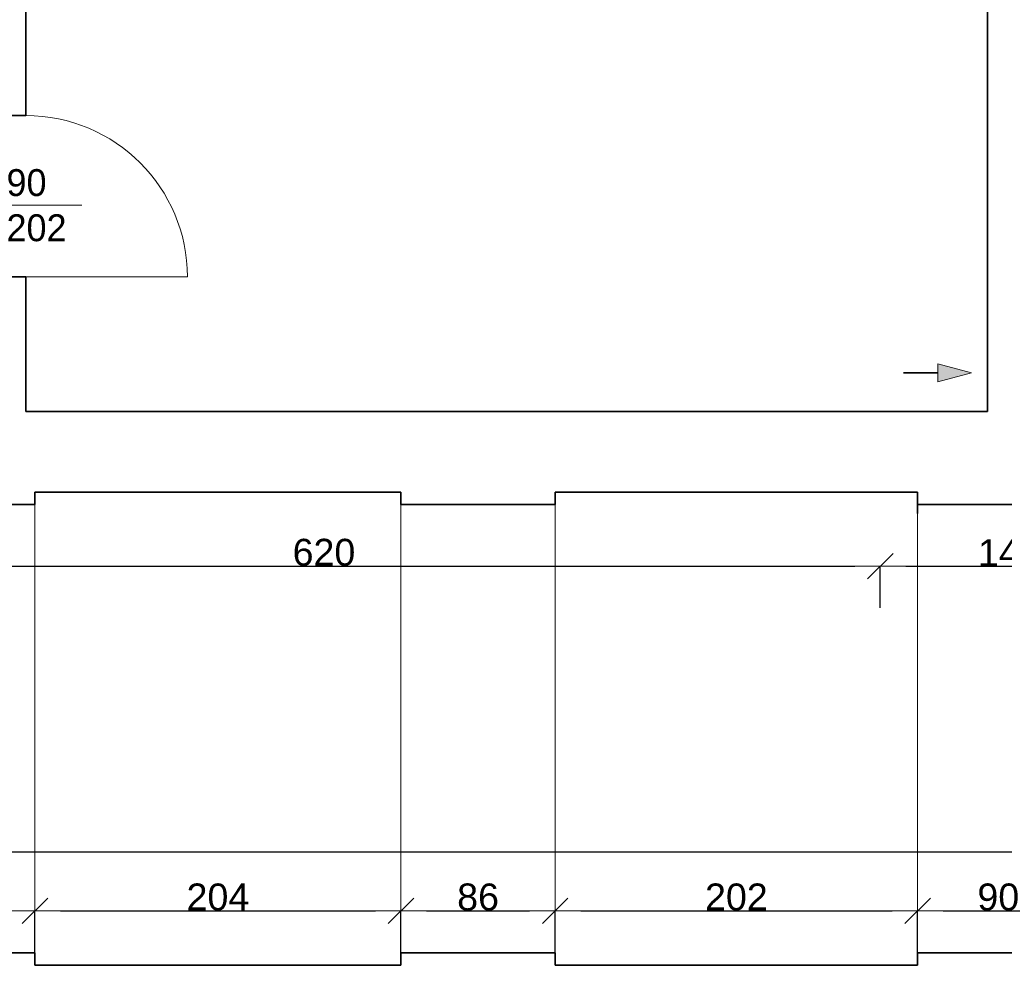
# Model space of a CAD drawing. Header units: metres. Extents: x 7506757 to 756746378, y 5735207 to 582114514.
# Tile 161 of 256: x 7700320 to 7705808, y 5863800 to 5869074. Entities that reach past the tile are written whole.
import ezdxf

# ---------------------------------------------------------------- set-up
doc = ezdxf.new("R2010")
doc.units = ezdxf.units.M
doc.header["$MEASUREMENT"] = 0
doc.header["$PDMODE"] = 2
doc.layers.get('0').update_dxf_attribs({"color": 250, "linetype": 'CONTINUOUS', "lineweight": 100, "plot": 0})
doc.layers.get('Defpoints').update_dxf_attribs({"linetype": 'CONTINUOUS'})
for name, color, linetype, lineweight in [('7 - linia widok1', 7, 'CONTINUOUS', 13), ('M_OCIANA1', 7, 'CONTINUOUS', 13), ('M_OCIANA6', 5, 'CONTINUOUS', 35), ('m_umeblowanie1', 7, 'CONTINUOUS', 13), ('opis1', 7, 'CONTINUOUS', 13)]:
    doc.layers.add(name, color=color, linetype=linetype, lineweight=lineweight)
doc.layers.add('M_OCIANA', color=7, linetype='CONTINUOUS')
doc.layers.add('PWYMIAR', color=7, linetype='CONTINUOUS')
doc.styles.add('GENERATED_STYLE_1', font='arial.ttf')
doc.styles.add('GENERATED_STYLE_2', font='txt')
doc.dimstyles.new('GENERATED_STYLE__2', dxfattribs={"dimtxt": 150, "dimasz": 142.5, "dimexe": 0.18, "dimexo": 0, "dimgap": 0.09, "dimtad": 1, "dimtih": 1, "dimtoh": 1, "dimdec": 0, "dimlfac": 0.1, "dimzin": 0, "dimdsep": 46, "dimtxsty": 'GENERATED_STYLE_1', "dimblk": 'ARROWHEAD_6', "dimblk1": 'ARROWHEAD_6', "dimblk2": 'ARROWHEAD_6', "dimcen": 0.09, "dimclrd": 251, "dimclre": 251, "dimclrt": 7, "dimazin": 0, "dimtfac": 1, "dimtdec": 4, "dimtmove": 0, "dimatfit": 3, "dimfxl": 0, "dimtolj": 1, "dimtzin": 0, "dimarcsym": 0})

# ---------------------------------------------------------------- blocks, each defined once
blk = doc.blocks.new('Linia_81', base_point=(608066.1, 316125.5))
at = {"layer": 'M_OCIANA1', "linetype": 'Continuous'}
blk.add_hatch(color=256, dxfattribs=at).paths.add_polyline_path([(608444.9, 316125.5), (608258.3, 316075.5), (608258.3, 316175.5)], flags=0)
for p, q in [((608444.9, 316125.5), (608258.3, 316175.5)), ((608258.3, 316075.5), (608258.3, 316175.5)), ((608444.9, 316125.5), (608258.3, 316075.5))]:
    blk.add_line(p, q, dxfattribs=at)
at = {"layer": 'M_OCIANA6', "linetype": 'Continuous'}
blk.add_line((608066.1, 316125.5), (608258.3, 316125.5), dxfattribs=at)
blk = doc.blocks.new('ARROWHEAD_6')
at = {"color": 0, "linetype": 'Continuous', "lineweight": 0}
for p, q in [((-0.5, -0.5), (0.5, 0.5)), ((0, 0), (-1, 0))]:
    blk.add_line(p, q, dxfattribs=at)
blk = doc.blocks.new('*D6194')
at = {"layer": 'Defpoints', "color": 0, "linetype": 'Continuous', "transparency": 16777216}
for p in [(7700404.6, 5864103.4), (7699544.6, 5863869.7), (7700404.6, 5863869.7)]:
    blk.add_point(p, dxfattribs=at)
at = {"layer": 'PWYMIAR', "color": 251, "linetype": 'Continuous', "lineweight": -2, "transparency": 16777216}
for p, q in [((7699544.6, 5863869.7), (7699544.6, 5864103.5)), ((7699687.1, 5864103.4), (7700262.1, 5864103.4)), ((7700404.6, 5863869.7), (7700404.6, 5864103.5))]:
    blk.add_line(p, q, dxfattribs=at)
at = {"layer": 'PWYMIAR', "color": 251, "linetype": 'Continuous', "lineweight": -2, "transparency": 16777216, "xscale": 142.5, "yscale": 142.5, "zscale": 142.5, "rotation": 180}
blk.add_blockref('ARROWHEAD_6', (7699544.6, 5864103.4), dxfattribs=at)
at = {"layer": 'PWYMIAR', "color": 251, "linetype": 'Continuous', "lineweight": -2, "transparency": 16777216, "xscale": 142.5, "yscale": 142.5, "zscale": 142.5}
blk.add_blockref('ARROWHEAD_6', (7700404.6, 5864103.4), dxfattribs=at)
at = {"layer": 'PWYMIAR', "color": 7, "linetype": 'Continuous', "lineweight": 13, "transparency": 16777216, "insert": (7699974.6, 5864180), "char_height": 150, "attachment_point": 5, "style": 'GENERATED_STYLE_1'}
blk.add_mtext('\\A1;86', dxfattribs=at)
blk = doc.blocks.new('*D6195')
at = {"layer": 'Defpoints', "color": 0, "linetype": 'Continuous', "transparency": 16777216}
for p in [(7702444.6, 5864103.4), (7700404.6, 5863869.7), (7702444.6, 5863869.7)]:
    blk.add_point(p, dxfattribs=at)
at = {"layer": 'PWYMIAR', "color": 251, "linetype": 'Continuous', "lineweight": -2, "transparency": 16777216}
for p, q in [((7700404.6, 5863869.7), (7700404.6, 5864103.5)), ((7700547.1, 5864103.4), (7702302.1, 5864103.4)), ((7702444.6, 5863869.7), (7702444.6, 5864103.5))]:
    blk.add_line(p, q, dxfattribs=at)
at = {"layer": 'PWYMIAR', "color": 251, "linetype": 'Continuous', "lineweight": -2, "transparency": 16777216, "xscale": 142.5, "yscale": 142.5, "zscale": 142.5, "rotation": 180}
blk.add_blockref('ARROWHEAD_6', (7700404.6, 5864103.4), dxfattribs=at)
at = {"layer": 'PWYMIAR', "color": 251, "linetype": 'Continuous', "lineweight": -2, "transparency": 16777216, "xscale": 142.5, "yscale": 142.5, "zscale": 142.5}
blk.add_blockref('ARROWHEAD_6', (7702444.6, 5864103.4), dxfattribs=at)
at = {"layer": 'PWYMIAR', "color": 7, "linetype": 'Continuous', "lineweight": 13, "transparency": 16777216, "insert": (7701424.6, 5864180), "char_height": 150, "attachment_point": 5, "style": 'GENERATED_STYLE_1'}
blk.add_mtext('\\A1;204', dxfattribs=at)
blk = doc.blocks.new('*D6196')
at = {"layer": 'Defpoints', "color": 0, "linetype": 'Continuous', "transparency": 16777216}
for p in [(7703304.6, 5864103.4), (7702444.6, 5863869.7), (7703304.6, 5863869.7)]:
    blk.add_point(p, dxfattribs=at)
at = {"layer": 'PWYMIAR', "color": 251, "linetype": 'Continuous', "lineweight": -2, "transparency": 16777216}
for p, q in [((7702444.6, 5863869.7), (7702444.6, 5864103.5)), ((7702587.1, 5864103.4), (7703162.1, 5864103.4)), ((7703304.6, 5863869.7), (7703304.6, 5864103.5))]:
    blk.add_line(p, q, dxfattribs=at)
at = {"layer": 'PWYMIAR', "color": 251, "linetype": 'Continuous', "lineweight": -2, "transparency": 16777216, "xscale": 142.5, "yscale": 142.5, "zscale": 142.5, "rotation": 180}
blk.add_blockref('ARROWHEAD_6', (7702444.6, 5864103.4), dxfattribs=at)
at = {"layer": 'PWYMIAR', "color": 251, "linetype": 'Continuous', "lineweight": -2, "transparency": 16777216, "xscale": 142.5, "yscale": 142.5, "zscale": 142.5}
blk.add_blockref('ARROWHEAD_6', (7703304.6, 5864103.4), dxfattribs=at)
at = {"layer": 'PWYMIAR', "color": 7, "linetype": 'Continuous', "lineweight": 13, "transparency": 16777216, "insert": (7702874.6, 5864180), "char_height": 150, "attachment_point": 5, "style": 'GENERATED_STYLE_1'}
blk.add_mtext('\\A1;86', dxfattribs=at)
blk = doc.blocks.new('*D6197')
at = {"layer": 'Defpoints', "color": 0, "linetype": 'Continuous', "transparency": 16777216}
for p in [(7705324.6, 5864103.4), (7703304.6, 5863869.7), (7705324.6, 5863799.7)]:
    blk.add_point(p, dxfattribs=at)
at = {"layer": 'PWYMIAR', "color": 251, "linetype": 'Continuous', "lineweight": -2, "transparency": 16777216}
for p, q in [((7703304.6, 5863869.7), (7703304.6, 5864103.5)), ((7703447.1, 5864103.4), (7705182.1, 5864103.4)), ((7705324.6, 5863799.7), (7705324.6, 5864103.5))]:
    blk.add_line(p, q, dxfattribs=at)
at = {"layer": 'PWYMIAR', "color": 251, "linetype": 'Continuous', "lineweight": -2, "transparency": 16777216, "xscale": 142.5, "yscale": 142.5, "zscale": 142.5, "rotation": 180}
blk.add_blockref('ARROWHEAD_6', (7703304.6, 5864103.4), dxfattribs=at)
at = {"layer": 'PWYMIAR', "color": 251, "linetype": 'Continuous', "lineweight": -2, "transparency": 16777216, "xscale": 142.5, "yscale": 142.5, "zscale": 142.5}
blk.add_blockref('ARROWHEAD_6', (7705324.6, 5864103.4), dxfattribs=at)
at = {"layer": 'PWYMIAR', "color": 7, "linetype": 'Continuous', "lineweight": 13, "transparency": 16777216, "insert": (7704314.6, 5864180), "char_height": 150, "attachment_point": 5, "style": 'GENERATED_STYLE_1'}
blk.add_mtext('\\A1;202', dxfattribs=at)
blk = doc.blocks.new('*D6198')
at = {"layer": 'Defpoints', "color": 0, "linetype": 'Continuous', "transparency": 16777216}
for p in [(7706224.6, 5864103.4), (7706224.6, 5863869.7), (7705324.6, 5863799.7)]:
    blk.add_point(p, dxfattribs=at)
at = {"layer": 'PWYMIAR', "color": 251, "linetype": 'Continuous', "lineweight": -2, "transparency": 16777216}
for p, q in [((7705324.6, 5863799.7), (7705324.6, 5864103.5)), ((7705467.1, 5864103.4), (7706082.1, 5864103.4)), ((7706224.6, 5863869.7), (7706224.6, 5864103.5))]:
    blk.add_line(p, q, dxfattribs=at)
at = {"layer": 'PWYMIAR', "color": 251, "linetype": 'Continuous', "lineweight": -2, "transparency": 16777216, "xscale": 142.5, "yscale": 142.5, "zscale": 142.5, "rotation": 180}
blk.add_blockref('ARROWHEAD_6', (7705324.6, 5864103.4), dxfattribs=at)
at = {"layer": 'PWYMIAR', "color": 251, "linetype": 'Continuous', "lineweight": -2, "transparency": 16777216, "xscale": 142.5, "yscale": 142.5, "zscale": 142.5}
blk.add_blockref('ARROWHEAD_6', (7706224.6, 5864103.4), dxfattribs=at)
at = {"layer": 'PWYMIAR', "color": 7, "linetype": 'Continuous', "lineweight": 13, "transparency": 16777216, "insert": (7705774.6, 5864180), "char_height": 150, "attachment_point": 5, "style": 'GENERATED_STYLE_1'}
blk.add_mtext('\\A1;90', dxfattribs=at)
blk = doc.blocks.new('*D6272')
at = {"layer": 'Defpoints', "color": 0, "linetype": 'Continuous', "transparency": 16777216}
for p in [(7688854.6, 5866369.1), (7708184.6, 5866369.1), (7708184.6, 5864433)]:
    blk.add_point(p, dxfattribs=at)
at = {"layer": 'PWYMIAR', "color": 251, "linetype": 'Continuous', "lineweight": -2, "transparency": 16777216}
for p, q in [((7688854.6, 5866369.1), (7688854.6, 5864432.8)), ((7708184.6, 5866369.1), (7708184.6, 5864432.8)), ((7688997.1, 5864433), (7708042.1, 5864433))]:
    blk.add_line(p, q, dxfattribs=at)
at = {"layer": 'PWYMIAR', "color": 251, "linetype": 'Continuous', "lineweight": -2, "transparency": 16777216, "xscale": 142.5, "yscale": 142.5, "zscale": 142.5, "rotation": 180}
blk.add_blockref('ARROWHEAD_6', (7688854.6, 5864433), dxfattribs=at)
at = {"layer": 'PWYMIAR', "color": 251, "linetype": 'Continuous', "lineweight": -2, "transparency": 16777216, "xscale": 142.5, "yscale": 142.5, "zscale": 142.5}
blk.add_blockref('ARROWHEAD_6', (7708184.6, 5864433), dxfattribs=at)
at = {"layer": 'PWYMIAR', "color": 7, "linetype": 'Continuous', "lineweight": 13, "transparency": 16777216, "insert": (7698519.6, 5864509.8), "char_height": 150, "attachment_point": 5, "style": 'GENERATED_STYLE_1'}
blk.add_mtext('\\A1;1933', dxfattribs=at)
blk = doc.blocks.new('*D6283')
at = {"layer": 'Defpoints', "color": 0, "linetype": 'Continuous', "transparency": 16777216}
for p in [(7698914.6, 5866439.1), (7705116.9, 5866025.7), (7705116.9, 5865793.6)]:
    blk.add_point(p, dxfattribs=at)
at = {"layer": 'PWYMIAR', "color": 251, "linetype": 'Continuous', "lineweight": -2, "transparency": 16777216}
for p, q in [((7698914.6, 5866439.1), (7698914.6, 5866025.6)), ((7699057.1, 5866025.7), (7704974.4, 5866025.7)), ((7705116.9, 5865793.6), (7705116.9, 5866025.9))]:
    blk.add_line(p, q, dxfattribs=at)
at = {"layer": 'PWYMIAR', "color": 251, "linetype": 'Continuous', "lineweight": -2, "transparency": 16777216, "xscale": 142.5, "yscale": 142.5, "zscale": 142.5, "rotation": 180}
blk.add_blockref('ARROWHEAD_6', (7698914.6, 5866025.7), dxfattribs=at)
at = {"layer": 'PWYMIAR', "color": 251, "linetype": 'Continuous', "lineweight": -2, "transparency": 16777216, "xscale": 142.5, "yscale": 142.5, "zscale": 142.5}
blk.add_blockref('ARROWHEAD_6', (7705116.9, 5866025.7), dxfattribs=at)
at = {"layer": 'PWYMIAR', "color": 7, "linetype": 'Continuous', "lineweight": 13, "transparency": 16777216, "insert": (7702015.7, 5866102.4), "char_height": 150, "attachment_point": 5, "style": 'GENERATED_STYLE_1'}
blk.add_mtext('\\A1;620', dxfattribs=at)
blk = doc.blocks.new('*D6284')
at = {"layer": 'Defpoints', "color": 0, "linetype": 'Continuous', "transparency": 16777216}
for p in [(7706554.6, 5866369.1), (7706554.6, 5866025.7), (7705116.9, 5865793.6)]:
    blk.add_point(p, dxfattribs=at)
at = {"layer": 'PWYMIAR', "color": 251, "linetype": 'Continuous', "lineweight": -2, "transparency": 16777216}
for p, q in [((7706554.6, 5866369.1), (7706554.6, 5866025.6)), ((7705116.9, 5865793.6), (7705116.9, 5866025.9)), ((7705259.4, 5866025.7), (7706412.1, 5866025.7))]:
    blk.add_line(p, q, dxfattribs=at)
at = {"layer": 'PWYMIAR', "color": 251, "linetype": 'Continuous', "lineweight": -2, "transparency": 16777216, "xscale": 142.5, "yscale": 142.5, "zscale": 142.5, "rotation": 180}
blk.add_blockref('ARROWHEAD_6', (7705116.9, 5866025.7), dxfattribs=at)
at = {"layer": 'PWYMIAR', "color": 251, "linetype": 'Continuous', "lineweight": -2, "transparency": 16777216, "xscale": 142.5, "yscale": 142.5, "zscale": 142.5}
blk.add_blockref('ARROWHEAD_6', (7706554.6, 5866025.7), dxfattribs=at)
at = {"layer": 'PWYMIAR', "color": 7, "linetype": 'Continuous', "lineweight": 13, "transparency": 16777216, "insert": (7705835.7, 5866101.1), "char_height": 150, "attachment_point": 5, "style": 'GENERATED_STYLE_1'}
blk.add_mtext('\\A1;144', dxfattribs=at)

msp = doc.modelspace()

# ---------------------------------------------------------------- linework, layer by layer
at = {"layer": '7 - linia widok1', "linetype": 'Continuous'}
msp.add_line((7700666.2, 5868039.5), (7700141.7, 5868039.5), dxfattribs=at)
at = {"layer": 'M_OCIANA6', "linetype": 'Continuous'}
for p, q in [((7700354.6, 5868539.1), (7700354.6, 5871199.1)), ((7705714.6, 5871199.1), (7705714.6, 5866889.1)), ((7700354.6, 5868539.1), (7700234.6, 5868539.1)), ((7700354.6, 5867639.1), (7700234.6, 5867639.1)), ((7700354.6, 5866889.1), (7700354.6, 5867639.1)), ((7700354.6, 5866889.1), (7705714.6, 5866889.1)), ((7700404.6, 5866439.1), (7700404.6, 5866369.1)), ((7702444.6, 5866439.1), (7700404.6, 5866439.1)), ((7702444.6, 5866439.1), (7702444.6, 5866369.1)), ((7703304.6, 5866439.1), (7703304.6, 5866369.1)), ((7705324.6, 5866439.1), (7703304.6, 5866439.1)), ((7705324.6, 5866439.1), (7705324.6, 5866319.1)), ((7700404.6, 5866369.1), (7699544.6, 5866369.1)), ((7703304.6, 5866369.1), (7702444.6, 5866369.1)), ((7705324.6, 5866369.1), (7706554.6, 5866369.1)), ((7699544.6, 5863869.7), (7700404.6, 5863869.7)), ((7700404.6, 5863869.7), (7700404.6, 5863799.7)), ((7702444.6, 5863869.7), (7702444.6, 5863799.7)), ((7702444.6, 5863869.7), (7703304.6, 5863869.7)), ((7703304.6, 5863869.7), (7703304.6, 5863799.7)), ((7705324.6, 5863869.7), (7705324.6, 5863799.7)), ((7705324.6, 5863869.7), (7706224.6, 5863869.7)), ((7700404.6, 5863799.7), (7702444.6, 5863799.7)), ((7703304.6, 5863799.7), (7705324.6, 5863799.7))]:
    msp.add_line(p, q, dxfattribs=at)
at = {"layer": 'm_umeblowanie1', "linetype": 'Continuous'}
msp.add_line((7700354.6, 5867639.1), (7701254.6, 5867639.1), dxfattribs=at)
at = {"layer": 'm_umeblowanie1'}
for p, q in [((7700404.6, 5866369.1), (7700404.6, 5863869.7)), ((7702444.6, 5866369.1), (7702444.6, 5863869.7)), ((7703304.6, 5866369.1), (7703304.6, 5863869.7)), ((7705324.6, 5866319.1), (7705324.6, 5863869.7))]:
    msp.add_line(p, q, dxfattribs=at)
at = {"layer": 'm_umeblowanie1', "linetype": 'Continuous'}
msp.add_arc((7700354.6, 5867639.1), 900, 0, 90, dxfattribs=at)

# ---------------------------------------------------------------- block references
at = {"layer": 'M_OCIANA', "color": 5, "linetype": 'Continuous', "lineweight": 35}
msp.add_blockref('Linia_81', (7705246, 5867104.7), dxfattribs=at)

# ---------------------------------------------------------------- texts
at = {"layer": 'opis1', "linetype": 'Continuous', "insert": (7700246.2, 5868240.3), "char_height": 150, "width": 563.056, "attachment_point": 1, "line_spacing_factor": 1.007581, "style": 'GENERATED_STYLE_2'}
msp.add_mtext('{90\\P202}', dxfattribs=at)

# ---------------------------------------------------------------- dimensions: what is measured, and where the dimension line sits
at = {"layer": 'PWYMIAR', "color": 251, "linetype": 'Continuous', "lineweight": 13}
for base, p1, p2, picture, middle in [((7705116.9, 5866025.7), (7698914.6, 5866439.1), (7705116.9, 5865793.6), '*D6283', (7702015.7, 5866102.4)), ((7708184.6, 5864433), (7688854.6, 5866369.1), (7708184.6, 5866369.1), '*D6272', (7698519.6, 5864509.8)), ((7706554.6, 5866025.7), (7705116.9, 5865793.6), (7706554.6, 5866369.1), '*D6284', (7705835.7, 5866101.1)), ((7700404.6, 5864103.4), (7699544.6, 5863869.7), (7700404.6, 5863869.7), '*D6194', (7699974.6, 5864180)), ((7702444.6, 5864103.4), (7700404.6, 5863869.7), (7702444.6, 5863869.7), '*D6195', (7701424.6, 5864180)), ((7703304.6, 5864103.4), (7702444.6, 5863869.7), (7703304.6, 5863869.7), '*D6196', (7702874.6, 5864180)), ((7705324.6, 5864103.4), (7703304.6, 5863869.7), (7705324.6, 5863799.7), '*D6197', (7704314.6, 5864180)), ((7706224.6, 5864103.4), (7705324.6, 5863799.7), (7706224.6, 5863869.7), '*D6198', (7705774.6, 5864180))]:
    dim = msp.add_linear_dim(base=base, p1=p1, p2=p2, dimstyle='GENERATED_STYLE__2', dxfattribs=at)
    dim.commit()
    dim.dimension.update_dxf_attribs({"geometry": picture, "text_midpoint": middle})

doc.saveas('drawing.dxf')
